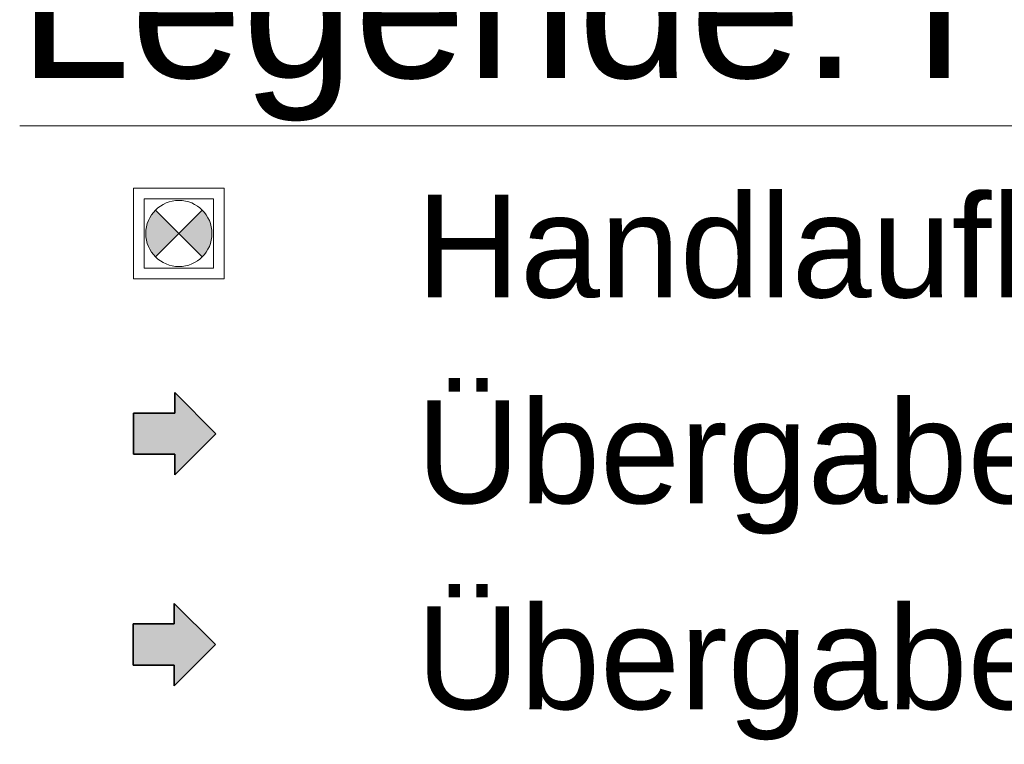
# Model space of a CAD drawing. Extents: x -620 to 300, y 62 to 1112.
# Tile 196 of 235: x 167 to 191, y 626 to 643. Entities that reach past the tile are written whole.
import ezdxf

# ---------------------------------------------------------------- set-up
doc = ezdxf.new("R2010")
doc.units = 0
doc.layers.get('0').update_dxf_attribs({"lineweight": 13})
for name, color, linetype, lineweight, true_color in [('00_ E_ST_Handlaufleuchte-A06CPVLCL0', 7, 'Continuous', 13, 0xb2b200), ('00_E_ST_Handlaufleuchte_Übergabepunkte direkt ins Haus-A06CPVLDL0', 7, 'Continuous', 35, 0xcc0099), ('00_E_ST_Handlaufleuchte_Übergabepunkte unter Terrassenplatte-A06CPVLEL0', 3, 'Continuous', 35, 0x00ff00)]:
    doc.layers.add(name, color=color, linetype=linetype, lineweight=lineweight, true_color=true_color)
doc.layers.add('E_Legende-A06CPVLAL0', color=7, linetype='Continuous', lineweight=13)
doc.layers.add('X_Geometrie-A06CPVLBL0', color=2, linetype='Continuous', lineweight=13, true_color=0xffff00, plot=False)
doc.styles.get("Standard").update_dxf_attribs({"font": 'ARIALN.TTF'})

# ---------------------------------------------------------------- blocks, each defined once
blk = doc.blocks.new('Referenz-A06CPVLKL0')
at = {"layer": '00_ E_ST_Handlaufleuchte-A06CPVLCL0'}
for points in [[(170.774, 638.564), (171.343, 637.996), (170.774, 637.427), (170.646, 637.594), (170.566, 637.788), (170.539, 637.996), (170.566, 638.204), (170.646, 638.398)], [(171.343, 637.996), (171.911, 638.564), (172.039, 638.398), (172.119, 638.204), (172.147, 637.996), (172.119, 637.788), (172.039, 637.594), (171.911, 637.427)]]:
    blk.add_hatch(color=256, dxfattribs=at).paths.add_polyline_path(points)
at = {"layer": '00_E_ST_Handlaufleuchte_Übergabepunkte direkt ins Haus-A06CPVLDL0', "linetype": 'Continuous', "ltscale": 0.35}
blk.add_hatch(color=256, dxfattribs=at).paths.add_polyline_path([(170.231, 627.512), (170.231, 628.512), (171.231, 628.512), (171.231, 629.012), (172.231, 628.012), (171.231, 627.012), (171.231, 627.512)])
at = {"layer": '00_E_ST_Handlaufleuchte_Übergabepunkte unter Terrassenplatte-A06CPVLEL0', "linetype": 'Continuous', "ltscale": 0.35}
blk.add_hatch(color=256, dxfattribs=at).paths.add_polyline_path([(170.243, 632.634), (170.243, 633.634), (171.243, 633.634), (171.243, 634.134), (172.243, 633.134), (171.243, 632.134), (171.243, 632.634)])
at = {"layer": '00_ E_ST_Handlaufleuchte-A06CPVLCL0'}
for p, q in [((170.774, 637.427), (171.911, 638.564)), ((170.774, 638.564), (171.911, 637.427))]:
    blk.add_line(p, q, dxfattribs=at)
blk.add_circle((171.343, 637.996), 0.804, dxfattribs=at)
at = {"layer": '00_E_ST_Handlaufleuchte_Übergabepunkte direkt ins Haus-A06CPVLDL0', "linetype": 'Continuous', "ltscale": 0.35}
for p, q in [((171.231, 628.512), (171.231, 629.012)), ((171.231, 629.012), (172.231, 628.012)), ((170.231, 627.512), (170.231, 628.512)), ((170.231, 628.512), (171.231, 628.512)), ((172.231, 628.012), (171.231, 627.012)), ((171.231, 627.512), (170.231, 627.512)), ((171.231, 627.012), (171.231, 627.512))]:
    blk.add_line(p, q, dxfattribs=at)
at = {"layer": '00_E_ST_Handlaufleuchte_Übergabepunkte unter Terrassenplatte-A06CPVLEL0', "linetype": 'Continuous', "ltscale": 0.35}
for p, q in [((171.243, 633.634), (171.243, 634.134)), ((171.243, 634.134), (172.243, 633.134)), ((170.243, 632.634), (170.243, 633.634)), ((170.243, 633.634), (171.243, 633.634)), ((172.243, 633.134), (171.243, 632.134)), ((171.243, 632.634), (170.243, 632.634)), ((171.243, 632.134), (171.243, 632.634))]:
    blk.add_line(p, q, dxfattribs=at)
at = {"layer": 'E_Legende-A06CPVLAL0', "linetype": 'Continuous', "ltscale": 0.13}
blk.add_line((167.474, 640.61), (226.488, 640.61), dxfattribs=at)
at = {"layer": 'X_Geometrie-A06CPVLBL0', "linetype": 'Continuous', "ltscale": 0.13}
for p, q in [((170.243, 636.896), (170.243, 639.096)), ((170.243, 639.096), (172.443, 639.096)), ((172.443, 639.096), (172.443, 636.896)), ((170.503, 637.156), (170.503, 638.836)), ((170.503, 638.836), (172.183, 638.836)), ((172.183, 638.836), (172.183, 637.156)), ((172.183, 637.156), (170.503, 637.156)), ((172.443, 636.896), (170.243, 636.896))]:
    blk.add_line(p, q, dxfattribs=at)
at = {"layer": 'E_Legende-A06CPVLAL0', "linetype": 'Continuous', "ltscale": 0.13, "attachment_point": 1}
for s, insert, char_height in [('{\\fArial;Legende: Handlaufleuchten}', (167.447, 645.276), 3.5), ('{\\fArial;Handlaufleuchte M18x1}', (177.114, 638.943), 2.5), ('{\\fArial;Übergabepunkt unter Terrassenplatten}', (177.114, 633.943), 2.5), ('{\\fArial;Übergabepunkt direkt}', (177.114, 628.943), 2.5)]:
    blk.add_mtext(s, dxfattribs=dict(at, insert=insert, char_height=char_height))

msp = doc.modelspace()

# ---------------------------------------------------------------- block references
at = {"color": 8, "lineweight": 25, "ltscale": 0.25, "true_color": 0x808080}
msp.add_blockref('Referenz-A06CPVLKL0', (0, 0), dxfattribs=at)

doc.saveas('drawing.dxf')
